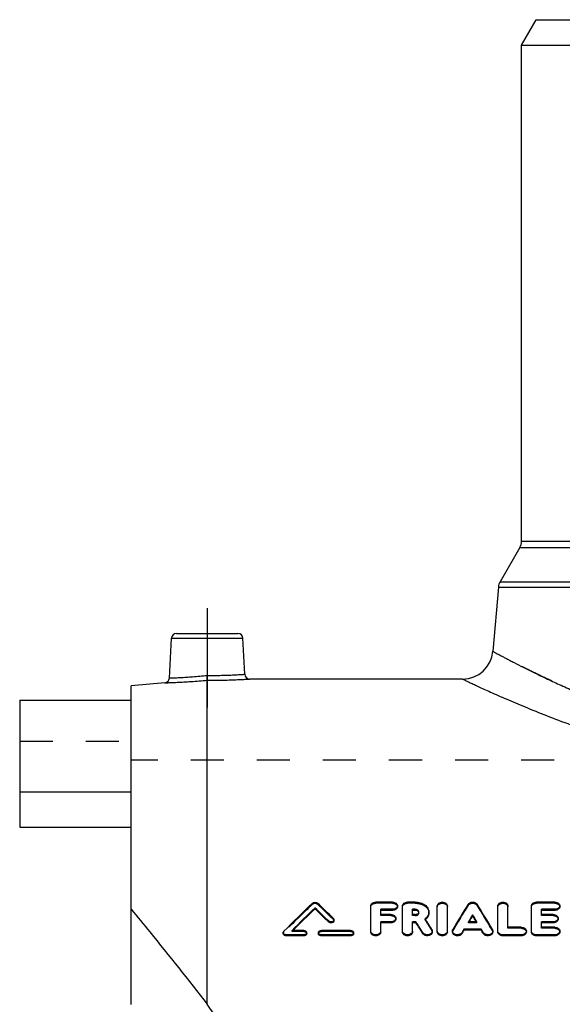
# Model space of a CAD drawing. Header units: millimetres. Extents: x 0 to 1000, y 0 to 1000.
# Tile 2 of 3: x 350 to 457, y 449 to 643. Entities that reach past the tile are written whole.
import ezdxf

# ---------------------------------------------------------------- set-up
doc = ezdxf.new("R2010")
doc.units = ezdxf.units.MM
doc.header["$LTSCALE"] = 65.185185
doc.linetypes.add('CENTER', pattern=[0.6, 0.375, -0.075, 0.075, -0.075])
doc.linetypes.add('HIDDEN', pattern=[0.2, 0.1, -0.1])
for name, color, linetype in [('FASEN', 7, 'CONTINUOUS'), ('KOERPER', 7, 'CONTINUOUS'), ('KONST.EL_MIT_GEO', 7, 'CONTINUOUS'), ('KONSTR_EL', 7, 'CONTINUOUS')]:
    doc.layers.add(name, color=color, linetype=linetype)

msp = doc.modelspace()

# ---------------------------------------------------------------- linework, layer by layer
at = {"layer": 'FASEN', "color": 7, "linetype": 'Continuous'}
for p, q in [((448.5, 638), (451.39, 643)), ((451.39, 643), (570.61, 643)), ((448.5, 638), (573.5, 638)), ((378.13, 512.27), (371.5, 511.69))]:
    msp.add_line(p, q, dxfattribs=at)
at = {"layer": 'KOERPER', "color": 7, "linetype": 'Continuous'}
for p, q in [((448.5, 540.17), (448.5, 638)), ((436.87, 513), (394.92, 513)), ((349.5, 490.71), (349.5, 483.79)), ((371.5, 490.71), (349.5, 490.71)), ((349.5, 483.79), (371.5, 483.79))]:
    msp.add_line(p, q, dxfattribs=at)
at = {"layer": 'KOERPER', "color": 2, "linetype": 'CENTER'}
msp.add_line((386.5, 527), (386.5, 507.39), dxfattribs=at)
at = {"layer": 'KOERPER', "color": 8, "linetype": 'HIDDEN'}
msp.add_line((650.5, 497), (371.5, 497), dxfattribs=at)
at = {"layer": 'KONST.EL_MIT_GEO', "color": 7, "linetype": 'Continuous'}
for p, q in [((448.5, 540.17), (573.5, 540.17)), ((448.17, 538.92), (444.28, 532.19)), ((448.17, 538.92), (573.83, 538.92)), ((444.28, 532.19), (577.72, 532.19)), ((443.95, 531.15), (442.84, 518.48)), ((443.95, 531.15), (578.05, 531.15)), ((379.04, 513.21), (379.45, 521.05)), ((379.45, 521.05), (393.55, 521.05)), ((380.45, 522), (392.55, 522)), ((393.92, 513.95), (393.55, 521.05)), ((386.5, 448.88), (386.5, 512.77)), ((349.5, 508.87), (349.5, 490.71)), ((349.5, 508.87), (371.5, 508.87)), ((407.76, 467.72), (407.76, 467.93)), ((418.75, 463.13), (418.75, 468.32)), ((423.04, 469.02), (419.74, 469.02)), ((424.03, 468.11), (424.03, 468.32)), ((425.02, 463.13), (425.02, 468.32)), ((427.55, 469.02), (426.01, 469.02)), ((431.89, 463.13), (431.89, 468.32)), ((433.87, 463.13), (433.87, 468.32)), ((443.83, 463.13), (443.83, 468.32)), ((445.82, 464.07), (445.82, 468.32)), ((450.44, 463.13), (450.44, 468.32)), ((455.06, 469.02), (451.43, 469.02)), ((456.05, 468.11), (456.05, 468.32)), ((420.73, 466.59), (420.73, 467.61)), ((423.04, 467.61), (420.73, 467.61)), ((423.04, 467.4), (420.73, 467.4)), ((422.71, 466.59), (420.73, 466.59)), ((423.04, 467.4), (423.04, 467.61)), ((427, 466.59), (427, 467.61)), ((427.55, 467.61), (427, 467.61)), ((427.55, 467.4), (427, 467.4)), ((427.55, 466.59), (427, 466.59)), ((427.55, 467.4), (427.55, 467.61)), ((438.85, 466.34), (438.85, 466.54)), ((452.42, 466.59), (452.42, 467.61)), ((455.06, 467.61), (452.42, 467.61)), ((455.06, 467.4), (452.42, 467.4)), ((454.73, 466.59), (452.42, 466.59)), ((455.06, 467.4), (455.06, 467.61)), ((410.46, 465.08), (410.46, 465.28)), ((411.5, 465.33), (411.5, 465.53)), ((420.73, 463.13), (420.73, 465.14)), ((422.71, 465.14), (420.73, 465.14)), ((422.71, 464.94), (420.73, 464.94)), ((422.71, 464.94), (422.71, 465.14)), ((423.7, 465.66), (423.7, 465.87)), ((427, 463.13), (427, 465.14)), ((427.68, 465.14), (427, 465.14)), ((427.68, 464.94), (427, 464.94)), ((427.68, 464.94), (427.68, 465.14)), ((429.63, 465.51), (429.48, 465.75)), ((439.7, 465.14), (438.01, 465.14)), ((438.13, 465.14), (438.2, 465.25)), ((439.57, 465.14), (439.51, 465.25)), ((448.46, 464.07), (445.82, 464.07)), ((452.42, 464.07), (452.42, 465.14)), ((454.73, 465.14), (452.42, 465.14)), ((454.73, 464.94), (452.42, 464.94)), ((455.06, 464.07), (452.42, 464.07)), ((454.73, 464.94), (454.73, 465.14)), ((455.72, 465.66), (455.72, 465.87)), ((401.5, 463.03), (401.5, 462.83)), ((402.08, 462.39), (402.08, 462.59)), ((405.54, 462.59), (402.08, 462.59)), ((405.54, 462.39), (402.08, 462.39)), ((405.54, 463.46), (403.23, 463.46)), ((405.54, 462.39), (405.54, 462.59)), ((406.12, 462.83), (406.12, 463.02)), ((408.43, 463.02), (408.43, 462.82)), ((414.79, 463.46), (409.01, 463.46)), ((409.01, 462.39), (409.01, 462.59)), ((414.79, 462.59), (409.01, 462.59)), ((414.79, 462.39), (409.01, 462.39)), ((414.79, 462.39), (414.79, 462.59)), ((415.37, 462.83), (415.37, 463.02)), ((429.01, 462.82), (429.01, 463.02)), ((430.9, 463.13), (430.9, 463.33)), ((434.86, 463.33), (434.86, 463.13)), ((436.76, 462.84), (436.76, 463.04)), ((437.14, 463.48), (437.14, 463.68)), ((440.57, 463.68), (437.14, 463.68)), ((440.57, 463.48), (437.14, 463.48)), ((440.57, 463.48), (440.57, 463.68)), ((440.95, 462.84), (440.95, 463.04)), ((442.84, 463.13), (442.84, 463.33)), ((444.83, 462.39), (444.83, 462.59)), ((448.46, 462.59), (444.83, 462.59)), ((448.46, 462.39), (444.83, 462.39)), ((448.46, 462.39), (448.46, 462.59)), ((449.45, 463.13), (449.45, 463.33)), ((451.43, 462.39), (451.43, 462.59)), ((455.06, 462.59), (451.43, 462.59)), ((455.06, 462.39), (451.43, 462.39)), ((455.06, 462.39), (455.06, 462.59)), ((456.05, 463.13), (456.05, 463.33))]:
    msp.add_line(p, q, dxfattribs=at)
at = {"layer": 'KONST.EL_MIT_GEO', "color": 8, "linetype": 'HIDDEN'}
for p, q in [((371.5, 483.79), (371.5, 508.87)), ((349.5, 500.76), (371.5, 500.76)), ((407.27, 468.64), (407.27, 468.85)), ((408.25, 468.64), (408.25, 468.85)), ((419.74, 468.81), (419.74, 469.02)), ((423.04, 468.81), (419.74, 468.81)), ((423.04, 468.81), (423.04, 469.02)), ((426.01, 468.81), (426.01, 469.02)), ((427.55, 468.81), (426.01, 468.81)), ((427.55, 468.81), (427.55, 469.02)), ((437.95, 468.39), (437.95, 468.6)), ((439.76, 468.39), (439.76, 468.6)), ((451.43, 468.81), (451.43, 469.02)), ((455.06, 468.81), (451.43, 468.81)), ((455.06, 468.81), (455.06, 469.02)), ((420.73, 466.38), (420.73, 466.59)), ((422.71, 466.38), (420.73, 466.38)), ((422.71, 466.38), (422.71, 466.59)), ((427, 466.38), (427, 466.59)), ((427.55, 466.38), (427, 466.38)), ((427.55, 466.38), (427.55, 466.59)), ((428.25, 466.89), (428.25, 467.1)), ((430.23, 466.89), (430.23, 467.1)), ((452.42, 466.38), (452.42, 466.59)), ((454.73, 466.38), (452.42, 466.38)), ((454.73, 466.38), (454.73, 466.59)), ((411.39, 465.58), (411.39, 465.78)), ((429.48, 465.54), (429.48, 465.75)), ((438.01, 464.94), (438.01, 465.14)), ((438.01, 464.94), (438.13, 465.14)), ((439.7, 464.94), (438.01, 464.94)), ((439.7, 464.94), (439.57, 465.14)), ((439.7, 464.94), (439.7, 465.14)), ((445.82, 463.87), (445.82, 464.07)), ((448.46, 463.87), (448.46, 464.07)), ((452.42, 463.87), (452.42, 464.07)), ((455.06, 463.87), (455.06, 464.07)), ((401.61, 463.08), (401.61, 463.28)), ((403.23, 463.26), (403.23, 463.46)), ((403.23, 463.26), (403.33, 463.36)), ((405.54, 463.26), (403.23, 463.26)), ((403.33, 463.36), (403.43, 463.46)), ((405.54, 463.26), (405.54, 463.46)), ((409.01, 463.26), (409.01, 463.46)), ((414.79, 463.26), (409.01, 463.26)), ((414.79, 463.26), (414.79, 463.46)), ((430.81, 463.44), (430.81, 463.64)), ((434.95, 463.43), (434.95, 463.63)), ((442.76, 463.43), (442.76, 463.63)), ((448.46, 463.87), (445.82, 463.87)), ((455.06, 463.87), (452.42, 463.87))]:
    msp.add_line(p, q, dxfattribs=at)
at = {"layer": 'KONST.EL_MIT_GEO', "color": 7, "linetype": 'Continuous'}
for centre, radius, start, end in [((446, 540.17), 2.5, 330, 360), ((446.44, 530.94), 2.5, 150, 175), ((380.45, 521), 1, 90, 177), ((392.55, 521), 1, 3, 90), ((436.87, 519), 6, 270, 355), ((378.04, 513.26), 1, 274.9996, 357), ((394.92, 514), 1, 183, 270.0004), ((645.95, 220.77), 344.26, 133.8942, 135.2149), ((648.33, 219.83), 345.58, 134.1176, 135.1737), ((170.47, 223.18), 340.89, 45.2506, 45.8874), ((174.08, 225.39), 337.8, 45.3694, 46.1142), ((709.7, 301.23), 319.16, 148.3711, 149.4137), ((168.01, 301.23), 319.16, 30.5863, 31.6289), ((647.49, 219.99), 344.73, 134.0597, 135.0702), ((170.94, 222.97), 340.57, 45.3078, 45.9446), ((427.88, 467.1), 0.369, 352.7488, 359.9999), ((711.3, 301.6), 318.49, 148.8081, 149.1022), ((709.7, 302.03), 316.79, 148.7571, 148.9865), ((166.4, 301.6), 318.49, 30.8978, 31.1919), ((168, 302.03), 316.79, 31.0135, 31.2429), ((151.85, 290.22), 326.62, 31.9417, 32.3815), ((152.64, 290.17), 325.87, 31.9931, 32.4333), ((428.14, 467.32), 2.23, 309.7578, 314.0067), ((156.56, 291.81), 323.64, 32.0697, 32.461), ((724.18, 293.92), 333.48, 149.4002, 149.5285), ((723.33, 293.89), 332.67, 149.3501, 149.4784), ((153.53, 293.92), 333.48, 30.4715, 30.5998), ((154.38, 293.89), 332.67, 30.5216, 30.6499)]:
    msp.add_arc(centre, radius, start, end, dxfattribs=at)
at = {"layer": 'KONST.EL_MIT_GEO', "color": 8, "linetype": 'HIDDEN'}
for centre, radius, start, end in [((645.47, 220.56), 343.92, 133.8369, 135.1576), ((174.54, 225.17), 337.48, 45.4266, 46.1714), ((708.89, 301.18), 318.39, 148.32, 149.3635), ((168.82, 301.18), 318.39, 30.6365, 31.68), ((427.88, 466.89), 0.373, 0.0798, 16.2419), ((428.02, 467.47), 2.41, 307.1348, 309.7713), ((157.81, 292.06), 322.33, 32.1211, 32.5621)]:
    msp.add_arc(centre, radius, start, end, dxfattribs=at)
for points, knots in [([(579.16, 518.48), (579.16, 518.48), (579.15, 518.47), (579.13, 518.46), (579.11, 518.45), (579.05, 518.42), (578.96, 518.37), (578.81, 518.29), (578.62, 518.19), (578.39, 518.07), (578.12, 517.92), (577.68, 517.69), (577.04, 517.34), (576.14, 516.87), (575.09, 516.32), (573.89, 515.71), (572.54, 515.03), (570.47, 514), (567.55, 512.6), (563.66, 510.84), (559.29, 508.98), (554.47, 507.09), (549.22, 505.23), (543.57, 503.48), (535.41, 501.34), (524.54, 499.36), (511, 498.5), (497.46, 499.36), (486.59, 501.34), (478.43, 503.48), (472.78, 505.23), (467.53, 507.09), (462.71, 508.98), (458.34, 510.84), (454.45, 512.6), (451.53, 514), (449.46, 515.03), (448.11, 515.71), (446.91, 516.32), (445.86, 516.87), (444.96, 517.34), (444.32, 517.69), (443.88, 517.92), (443.61, 518.07), (443.38, 518.19), (443.19, 518.29), (443.04, 518.37), (442.95, 518.42), (442.89, 518.45), (442.87, 518.46), (442.85, 518.47), (442.84, 518.48), (442.84, 518.48)], [0, 0, 0, 0, 0.000042, 0.000166, 0.000373, 0.000663, 0.001491, 0.002648, 0.004132, 0.005942, 0.008075, 0.010527, 0.016376, 0.023457, 0.031732, 0.041161, 0.0517, 0.063302, 0.089511, 0.119415, 0.152657, 0.188902, 0.227836, 0.269162, 0.31258, 0.404341, 0.5, 0.595659, 0.68742, 0.730838, 0.772164, 0.811098, 0.847343, 0.880585, 0.910489, 0.936698, 0.9483, 0.958839, 0.968268, 0.976543, 0.983624, 0.989473, 0.991925, 0.994058, 0.995868, 0.997352, 0.998509, 0.999337, 0.999627, 0.999834, 0.999958, 1, 1, 1, 1]), ([(386.5, 512.77), (386.5, 512.86), (386.48, 513.18), (386.47, 513.49), (386.46, 513.71)], [0, 0, 0, 0, 0.309381, 1, 1, 1, 1]), ([(407.27, 468.64), (407.39, 468.76), (407.76, 468.87), (408.12, 468.76), (408.25, 468.64)], [0, 0, 0, 0, 0.499565, 1, 1, 1, 1]), ([(418.75, 468.11), (418.75, 468.2), (418.81, 468.4), (419.04, 468.63), (419.36, 468.78), (419.61, 468.81), (419.74, 468.81)], [0, 0, 0, 0, 0.211082, 0.446613, 0.712334, 1, 1, 1, 1]), ([(423.04, 468.81), (423.17, 468.81), (423.41, 468.78), (423.74, 468.63), (423.97, 468.4), (424.03, 468.2), (424.03, 468.11)], [0, 0, 0, 0, 0.290875, 0.553589, 0.791285, 1, 1, 1, 1]), ([(425.02, 468.11), (425.02, 468.2), (425.08, 468.4), (425.31, 468.63), (425.63, 468.78), (425.88, 468.81), (426.01, 468.81)], [0, 0, 0, 0, 0.211082, 0.446613, 0.712334, 1, 1, 1, 1]), ([(427.55, 468.81), (427.89, 468.81), (428.56, 468.72), (429.44, 468.32), (429.98, 467.78), (430.19, 467.28), (430.23, 467.02), (430.23, 466.89)], [0, 0, 0, 0, 0.286313, 0.550964, 0.78616, 0.894108, 1, 1, 1, 1]), ([(431.89, 468.11), (431.89, 468.2), (431.95, 468.4), (432.18, 468.63), (432.51, 468.78), (432.88, 468.83), (433.26, 468.78), (433.58, 468.63), (433.81, 468.4), (433.87, 468.2), (433.87, 468.11)], [0, 0, 0, 0, 0.106775, 0.222703, 0.357484, 0.499744, 0.643448, 0.777126, 0.893591, 1, 1, 1, 1]), ([(437.95, 468.39), (438.03, 468.53), (438.32, 468.75), (438.85, 468.85), (439.38, 468.75), (439.68, 468.53), (439.76, 468.39)], [0, 0, 0, 0, 0.232864, 0.500742, 0.767077, 1, 1, 1, 1]), ([(443.83, 468.11), (443.83, 468.2), (443.9, 468.4), (444.13, 468.63), (444.45, 468.78), (444.83, 468.83), (445.2, 468.78), (445.52, 468.63), (445.76, 468.4), (445.82, 468.2), (445.82, 468.11)], [0, 0, 0, 0, 0.106775, 0.222703, 0.357484, 0.499744, 0.643448, 0.777126, 0.893591, 1, 1, 1, 1]), ([(450.44, 468.11), (450.44, 468.2), (450.5, 468.4), (450.73, 468.63), (451.05, 468.78), (451.3, 468.81), (451.43, 468.81)], [0, 0, 0, 0, 0.211082, 0.446613, 0.712334, 1, 1, 1, 1]), ([(455.06, 468.81), (455.19, 468.81), (455.44, 468.78), (455.76, 468.63), (455.99, 468.4), (456.05, 468.2), (456.05, 468.11)], [0, 0, 0, 0, 0.290875, 0.553589, 0.791285, 1, 1, 1, 1]), ([(422.71, 466.38), (422.84, 466.38), (423.09, 466.35), (423.41, 466.2), (423.64, 465.96), (423.7, 465.76), (423.7, 465.66)], [0, 0, 0, 0, 0.288749, 0.550403, 0.788888, 1, 1, 1, 1]), ([(427.55, 466.38), (427.64, 466.38), (427.82, 466.41), (428.05, 466.52), (428.21, 466.68), (428.25, 466.83), (428.25, 466.89)], [0, 0, 0, 0, 0.289156, 0.551112, 0.788628, 1, 1, 1, 1]), ([(454.73, 466.38), (454.86, 466.38), (455.11, 466.35), (455.43, 466.2), (455.66, 465.96), (455.72, 465.76), (455.72, 465.66)], [0, 0, 0, 0, 0.288749, 0.550403, 0.788888, 1, 1, 1, 1]), ([(411.39, 465.58), (411.41, 465.56), (411.47, 465.49), (411.5, 465.4), (411.5, 465.33)], [0, 0, 0, 0, 0.275085, 1, 1, 1, 1]), ([(401.5, 462.83), (401.5, 462.85), (401.51, 462.94), (401.56, 463.03), (401.61, 463.08)], [0, 0, 0, 0, 0.234952, 1, 1, 1, 1]), ([(405.54, 463.26), (405.62, 463.26), (405.76, 463.23), (405.95, 463.14), (406.09, 463), (406.12, 462.88), (406.12, 462.83)], [0, 0, 0, 0, 0.284386, 0.54554, 0.786238, 1, 1, 1, 1]), ([(408.43, 462.82), (408.43, 462.88), (408.47, 463), (408.6, 463.14), (408.79, 463.23), (408.94, 463.26), (409.01, 463.26)], [0, 0, 0, 0, 0.215179, 0.454098, 0.713578, 1, 1, 1, 1]), ([(414.79, 463.26), (414.87, 463.26), (415.01, 463.23), (415.2, 463.14), (415.33, 463), (415.37, 462.88), (415.37, 462.83)], [0, 0, 0, 0, 0.284386, 0.54554, 0.786238, 1, 1, 1, 1]), ([(430.81, 463.44), (430.82, 463.42), (430.88, 463.32), (430.9, 463.21), (430.9, 463.13)], [0, 0, 0, 0, 0.260733, 1, 1, 1, 1]), ([(434.86, 463.13), (434.86, 463.21), (434.88, 463.31), (434.93, 463.41), (434.95, 463.43)], [0, 0, 0, 0, 0.74198, 1, 1, 1, 1]), ([(442.76, 463.43), (442.77, 463.41), (442.82, 463.31), (442.84, 463.21), (442.84, 463.13)], [0, 0, 0, 0, 0.259912, 1, 1, 1, 1]), ([(448.46, 463.87), (448.59, 463.87), (448.84, 463.83), (449.16, 463.68), (449.39, 463.44), (449.45, 463.23), (449.45, 463.13)], [0, 0, 0, 0, 0.286598, 0.547213, 0.786501, 1, 1, 1, 1]), ([(455.06, 463.87), (455.19, 463.87), (455.44, 463.83), (455.76, 463.68), (455.99, 463.44), (456.05, 463.23), (456.05, 463.13)], [0, 0, 0, 0, 0.286598, 0.547213, 0.786501, 1, 1, 1, 1])]:
    msp.add_open_spline(points, degree=3, knots=knots, dxfattribs=at)
at = {"layer": 'KONST.EL_MIT_GEO', "color": 7, "linetype": 'Continuous'}
for points, knots in [([(442.84, 518.48), (442.84, 518.47), (442.86, 518.47), (442.89, 518.45), (442.95, 518.42), (443.02, 518.38), (443.12, 518.33), (443.29, 518.24), (443.55, 518.09), (443.93, 517.89), (444.4, 517.64), (444.94, 517.35), (445.57, 517.02), (446.28, 516.65), (447.37, 516.09), (448.92, 515.3), (451.01, 514.26), (453.37, 513.12), (456.01, 511.89), (458.9, 510.6), (462.03, 509.27), (466.64, 507.42), (472.94, 505.14), (478.19, 503.57), (480.95, 502.83)], [0, 0, 0, 0, 0.000295, 0.001178, 0.002648, 0.004704, 0.007346, 0.010571, 0.018759, 0.029243, 0.041993, 0.05697, 0.074135, 0.093439, 0.114834, 0.163674, 0.220205, 0.283952, 0.354443, 0.431212, 0.513811, 0.601817, 0.792433, 1, 1, 1, 1]), ([(378.13, 512.27), (378.14, 512.27), (378.2, 512.27), (378.32, 512.27), (378.52, 512.28), (378.79, 512.29), (379.15, 512.3), (379.75, 512.33), (380.66, 512.37), (381.92, 512.43), (383.89, 512.55), (385.44, 512.67), (386.5, 512.77)], [0, 0, 0, 0, 0.004837, 0.019296, 0.043236, 0.076414, 0.118504, 0.169086, 0.293647, 0.445228, 0.61796, 1, 1, 1, 1]), ([(379.04, 513.21), (379.05, 513.21), (379.1, 513.21), (379.21, 513.22), (379.38, 513.22), (379.75, 513.24), (380.37, 513.27), (381.28, 513.31), (382.39, 513.38), (384.14, 513.5), (385.52, 513.62), (386.46, 513.71)], [0, 0, 0, 0, 0.004812, 0.019201, 0.043032, 0.076077, 0.168466, 0.292836, 0.444412, 0.617344, 1, 1, 1, 1]), ([(386.46, 513.71), (386.95, 513.71), (387.9, 513.72), (389.28, 513.74), (390.55, 513.78), (391.67, 513.82), (392.48, 513.86), (393.02, 513.89), (393.33, 513.91), (393.58, 513.93), (393.76, 513.94), (393.86, 513.95), (393.91, 513.94), (393.92, 513.95)], [0, 0, 0, 0, 0.194891, 0.382403, 0.555281, 0.706851, 0.83128, 0.881775, 0.923777, 0.956878, 0.980756, 0.995177, 1, 1, 1, 1]), ([(386.5, 512.77), (386.5, 512.86), (386.48, 513.18), (386.47, 513.49), (386.46, 513.71)], [0, 0, 0, 0, 0.309381, 1, 1, 1, 1]), ([(386.5, 512.77), (387.57, 512.77), (389.13, 512.78), (391.11, 512.83), (392.37, 512.88), (393.29, 512.92), (393.9, 512.95), (394.25, 512.96), (394.53, 512.98), (394.73, 512.99), (394.85, 512.99), (394.91, 513), (394.92, 513)], [0, 0, 0, 0, 0.381711, 0.554403, 0.706006, 0.83065, 0.881289, 0.923439, 0.956675, 0.980662, 0.995153, 1, 1, 1, 1]), ([(436.87, 513), (436.87, 513), (436.9, 512.98), (436.98, 512.95), (437.09, 512.89), (437.26, 512.81), (437.47, 512.71), (437.84, 512.54), (438.42, 512.26), (439.25, 511.88), (440.26, 511.41), (441.43, 510.87), (443.33, 510.02), (446.09, 508.81), (449.84, 507.22), (454.15, 505.5), (458.98, 503.7), (464.28, 501.88), (472.15, 499.45), (482.86, 496.77), (496.6, 494.59), (511, 493.81), (525.4, 494.59), (539.14, 496.77), (549.85, 499.45), (557.72, 501.88), (563.02, 503.7), (567.85, 505.5), (572.16, 507.22), (575.91, 508.81), (578.67, 510.02), (580.57, 510.87), (581.74, 511.41), (582.75, 511.88), (583.58, 512.26), (584.16, 512.54), (584.53, 512.71), (584.74, 512.81), (584.91, 512.89), (585.02, 512.95), (585.1, 512.98), (585.13, 513), (585.13, 513)], [0, 0, 0, 0, 0.000169, 0.000675, 0.001518, 0.002696, 0.004207, 0.00605, 0.010715, 0.016665, 0.023864, 0.032272, 0.041846, 0.064301, 0.090833, 0.121045, 0.154551, 0.19099, 0.230023, 0.314564, 0.405555, 0.5, 0.594445, 0.685436, 0.769977, 0.80901, 0.845449, 0.878955, 0.909167, 0.935699, 0.958154, 0.967728, 0.976136, 0.983335, 0.989285, 0.99395, 0.995793, 0.997304, 0.998482, 0.999325, 0.999831, 1, 1, 1, 1]), ([(407.27, 468.85), (407.39, 468.97), (407.76, 469.08), (408.12, 468.97), (408.25, 468.85)], [0, 0, 0, 0, 0.500014, 1, 1, 1, 1]), ([(418.75, 468.32), (418.75, 468.41), (418.8, 468.61), (419.04, 468.84), (419.36, 468.99), (419.61, 469.02), (419.74, 469.02)], [0, 0, 0, 0, 0.210547, 0.445777, 0.712601, 1, 1, 1, 1]), ([(423.04, 469.02), (423.17, 469.02), (423.41, 468.99), (423.74, 468.84), (423.97, 468.61), (424.03, 468.41), (424.03, 468.32)], [0, 0, 0, 0, 0.287384, 0.554198, 0.789436, 1, 1, 1, 1]), ([(424.03, 468.32), (424.03, 468.22), (423.97, 468.02), (423.74, 467.79), (423.41, 467.64), (423.17, 467.61), (423.04, 467.61)], [0, 0, 0, 0, 0.210615, 0.446245, 0.713076, 1, 1, 1, 1]), ([(424.03, 468.11), (424.03, 468.01), (423.97, 467.81), (423.74, 467.58), (423.41, 467.43), (423.17, 467.4), (423.04, 467.4)], [0, 0, 0, 0, 0.210781, 0.446952, 0.710807, 1, 1, 1, 1]), ([(425.02, 468.32), (425.02, 468.41), (425.08, 468.61), (425.31, 468.84), (425.63, 468.99), (425.88, 469.02), (426.01, 469.02)], [0, 0, 0, 0, 0.210547, 0.445777, 0.712601, 1, 1, 1, 1]), ([(427.55, 469.02), (427.89, 469.02), (428.57, 468.93), (429.45, 468.53), (430.07, 467.9), (430.23, 467.35), (430.23, 467.1)], [0, 0, 0, 0, 0.286671, 0.552972, 0.788247, 1, 1, 1, 1]), ([(431.89, 468.32), (431.89, 468.41), (431.95, 468.61), (432.18, 468.84), (432.51, 468.99), (432.88, 469.04), (433.26, 468.99), (433.58, 468.84), (433.81, 468.61), (433.87, 468.41), (433.87, 468.32)], [0, 0, 0, 0, 0.105272, 0.222872, 0.356294, 0.499988, 0.643697, 0.777128, 0.894726, 1, 1, 1, 1]), ([(437.95, 468.6), (438.03, 468.74), (438.32, 468.96), (438.85, 469.06), (439.38, 468.96), (439.68, 468.74), (439.76, 468.6)], [0, 0, 0, 0, 0.231339, 0.499988, 0.768651, 1, 1, 1, 1]), ([(443.83, 468.32), (443.83, 468.41), (443.89, 468.61), (444.12, 468.84), (444.45, 468.99), (444.83, 469.04), (445.2, 468.99), (445.53, 468.84), (445.76, 468.61), (445.82, 468.41), (445.82, 468.32)], [0, 0, 0, 0, 0.105272, 0.222872, 0.356294, 0.499988, 0.643697, 0.777128, 0.894726, 1, 1, 1, 1]), ([(450.44, 468.32), (450.44, 468.41), (450.5, 468.61), (450.73, 468.84), (451.05, 468.99), (451.3, 469.02), (451.43, 469.02)], [0, 0, 0, 0, 0.210547, 0.445777, 0.712601, 1, 1, 1, 1]), ([(455.06, 469.02), (455.19, 469.02), (455.44, 468.99), (455.76, 468.84), (455.99, 468.61), (456.05, 468.41), (456.05, 468.32)], [0, 0, 0, 0, 0.287384, 0.554198, 0.789436, 1, 1, 1, 1]), ([(456.05, 468.32), (456.05, 468.22), (455.99, 468.02), (455.76, 467.79), (455.44, 467.64), (455.19, 467.61), (455.06, 467.61)], [0, 0, 0, 0, 0.210615, 0.446245, 0.713076, 1, 1, 1, 1]), ([(456.05, 468.11), (456.05, 468.01), (455.99, 467.81), (455.76, 467.58), (455.44, 467.43), (455.19, 467.4), (455.06, 467.4)], [0, 0, 0, 0, 0.210781, 0.446952, 0.710807, 1, 1, 1, 1]), ([(422.71, 466.59), (422.84, 466.59), (423.08, 466.56), (423.41, 466.41), (423.64, 466.17), (423.7, 465.97), (423.7, 465.87)], [0, 0, 0, 0, 0.285121, 0.550849, 0.786929, 1, 1, 1, 1]), ([(428.25, 467.1), (428.25, 467.17), (428.21, 467.31), (428.04, 467.48), (427.81, 467.58), (427.64, 467.61), (427.55, 467.61)], [0, 0, 0, 0, 0.211809, 0.447516, 0.713787, 1, 1, 1, 1]), ([(428.09, 467.22), (428.05, 467.24), (427.89, 467.35), (427.7, 467.4), (427.55, 467.4)], [0, 0, 0, 0, 0.232022, 1, 1, 1, 1]), ([(427.55, 466.59), (427.63, 466.59), (427.8, 466.61), (428.02, 466.71), (428.18, 466.86), (428.24, 466.99), (428.25, 467.05)], [0, 0, 0, 0, 0.283156, 0.548951, 0.786955, 1, 1, 1, 1]), ([(428.24, 467), (428.23, 467.02), (428.2, 467.1), (428.14, 467.17), (428.09, 467.22)], [0, 0, 0, 0, 0.235343, 1, 1, 1, 1]), ([(430.23, 467.1), (430.23, 466.85), (430.08, 466.31), (429.7, 465.91), (429.48, 465.75)], [0, 0, 0, 0, 0.473561, 1, 1, 1, 1]), ([(430.23, 466.89), (430.23, 466.68), (430.13, 466.24), (429.86, 465.88), (429.69, 465.72)], [0, 0, 0, 0, 0.477333, 1, 1, 1, 1]), ([(454.73, 466.59), (454.86, 466.59), (455.11, 466.56), (455.43, 466.41), (455.66, 466.17), (455.72, 465.97), (455.72, 465.87)], [0, 0, 0, 0, 0.285121, 0.550849, 0.786929, 1, 1, 1, 1]), ([(411.5, 465.53), (411.5, 465.49), (411.48, 465.39), (411.36, 465.23), (411.1, 465.1), (410.76, 465.1), (410.54, 465.2), (410.46, 465.28)], [0, 0, 0, 0, 0.103666, 0.215039, 0.468655, 0.745632, 1, 1, 1, 1]), ([(411.5, 465.33), (411.5, 465.28), (411.48, 465.19), (411.36, 465.02), (411.1, 464.9), (410.76, 464.9), (410.54, 465), (410.46, 465.08)], [0, 0, 0, 0, 0.103675, 0.216373, 0.467223, 0.744129, 1, 1, 1, 1]), ([(411.39, 465.78), (411.41, 465.77), (411.47, 465.7), (411.5, 465.6), (411.5, 465.53)], [0, 0, 0, 0, 0.267714, 1, 1, 1, 1]), ([(423.7, 465.87), (423.7, 465.77), (423.64, 465.57), (423.41, 465.33), (423.08, 465.18), (422.84, 465.14), (422.71, 465.14)], [0, 0, 0, 0, 0.213118, 0.449579, 0.715324, 1, 1, 1, 1]), ([(423.7, 465.66), (423.7, 465.57), (423.64, 465.36), (423.41, 465.13), (423.09, 464.97), (422.84, 464.94), (422.71, 464.94)], [0, 0, 0, 0, 0.213187, 0.450113, 0.712896, 1, 1, 1, 1]), ([(448.46, 464.07), (448.59, 464.07), (448.83, 464.03), (449.16, 463.88), (449.39, 463.64), (449.45, 463.43), (449.45, 463.33)], [0, 0, 0, 0, 0.282917, 0.547582, 0.784484, 1, 1, 1, 1]), ([(455.72, 465.87), (455.72, 465.77), (455.66, 465.57), (455.43, 465.33), (455.11, 465.18), (454.86, 465.14), (454.73, 465.14)], [0, 0, 0, 0, 0.213118, 0.449579, 0.715324, 1, 1, 1, 1]), ([(455.72, 465.66), (455.72, 465.57), (455.66, 465.36), (455.43, 465.13), (455.11, 464.97), (454.86, 464.94), (454.73, 464.94)], [0, 0, 0, 0, 0.213187, 0.450113, 0.712896, 1, 1, 1, 1]), ([(455.06, 464.07), (455.19, 464.07), (455.44, 464.03), (455.76, 463.88), (455.99, 463.64), (456.05, 463.43), (456.05, 463.33)], [0, 0, 0, 0, 0.282917, 0.547582, 0.784484, 1, 1, 1, 1]), ([(401.5, 463.03), (401.5, 463.05), (401.51, 463.14), (401.56, 463.23), (401.61, 463.28)], [0, 0, 0, 0, 0.24158, 1, 1, 1, 1]), ([(402.08, 462.59), (402, 462.59), (401.86, 462.61), (401.67, 462.7), (401.53, 462.85), (401.5, 462.97), (401.5, 463.03)], [0, 0, 0, 0, 0.282364, 0.546891, 0.78416, 1, 1, 1, 1]), ([(402.08, 462.39), (402, 462.39), (401.86, 462.41), (401.67, 462.51), (401.53, 462.65), (401.5, 462.77), (401.5, 462.83)], [0, 0, 0, 0, 0.284316, 0.544926, 0.785929, 1, 1, 1, 1]), ([(405.54, 463.46), (405.62, 463.46), (405.76, 463.44), (405.95, 463.34), (406.09, 463.2), (406.12, 463.08), (406.12, 463.02)], [0, 0, 0, 0, 0.282593, 0.547137, 0.784207, 1, 1, 1, 1]), ([(406.12, 463.02), (406.12, 462.97), (406.09, 462.85), (405.95, 462.7), (405.76, 462.61), (405.62, 462.59), (405.54, 462.59)], [0, 0, 0, 0, 0.21584, 0.453135, 0.717705, 1, 1, 1, 1]), ([(406.12, 462.83), (406.12, 462.77), (406.09, 462.65), (405.96, 462.51), (405.77, 462.41), (405.62, 462.39), (405.54, 462.39)], [0, 0, 0, 0, 0.215208, 0.454361, 0.713849, 1, 1, 1, 1]), ([(408.43, 463.02), (408.43, 463.08), (408.47, 463.2), (408.6, 463.34), (408.79, 463.44), (408.94, 463.46), (409.01, 463.46)], [0, 0, 0, 0, 0.215812, 0.452873, 0.717436, 1, 1, 1, 1]), ([(409.01, 462.59), (408.94, 462.59), (408.79, 462.61), (408.6, 462.7), (408.47, 462.85), (408.43, 462.97), (408.43, 463.02)], [0, 0, 0, 0, 0.282324, 0.546875, 0.784179, 1, 1, 1, 1]), ([(409.01, 462.39), (408.94, 462.39), (408.79, 462.41), (408.6, 462.51), (408.47, 462.65), (408.43, 462.77), (408.43, 462.82)], [0, 0, 0, 0, 0.284116, 0.545276, 0.786211, 1, 1, 1, 1]), ([(414.79, 463.46), (414.86, 463.46), (415.01, 463.44), (415.2, 463.34), (415.33, 463.2), (415.37, 463.08), (415.37, 463.02)], [0, 0, 0, 0, 0.282593, 0.547137, 0.784207, 1, 1, 1, 1]), ([(415.37, 463.02), (415.37, 462.97), (415.33, 462.85), (415.2, 462.7), (415.01, 462.61), (414.86, 462.59), (414.79, 462.59)], [0, 0, 0, 0, 0.21584, 0.453135, 0.717705, 1, 1, 1, 1]), ([(415.37, 462.83), (415.37, 462.77), (415.33, 462.65), (415.2, 462.51), (415.01, 462.41), (414.87, 462.39), (414.79, 462.39)], [0, 0, 0, 0, 0.215208, 0.454361, 0.713849, 1, 1, 1, 1]), ([(420.73, 463.33), (420.73, 463.24), (420.67, 463.03), (420.44, 462.78), (420.11, 462.63), (419.74, 462.57), (419.36, 462.63), (419.03, 462.78), (418.8, 463.03), (418.75, 463.24), (418.75, 463.33)], [0, 0, 0, 0, 0.107774, 0.226408, 0.358761, 0.499988, 0.64123, 0.773592, 0.892224, 1, 1, 1, 1]), ([(420.73, 463.13), (420.73, 463.03), (420.67, 462.83), (420.44, 462.58), (420.11, 462.43), (419.74, 462.37), (419.36, 462.43), (419.03, 462.58), (418.8, 462.83), (418.75, 463.03), (418.75, 463.13)], [0, 0, 0, 0, 0.109217, 0.22612, 0.359839, 0.499749, 0.641083, 0.773721, 0.891172, 1, 1, 1, 1]), ([(427, 463.33), (427, 463.24), (426.94, 463.03), (426.71, 462.78), (426.39, 462.63), (426.01, 462.57), (425.63, 462.63), (425.31, 462.78), (425.08, 463.03), (425.02, 463.24), (425.02, 463.33)], [0, 0, 0, 0, 0.107774, 0.226408, 0.358761, 0.499988, 0.64123, 0.773592, 0.892224, 1, 1, 1, 1]), ([(427, 463.13), (427, 463.03), (426.94, 462.83), (426.71, 462.58), (426.39, 462.43), (426.01, 462.37), (425.63, 462.43), (425.31, 462.58), (425.08, 462.83), (425.02, 463.03), (425.02, 463.13)], [0, 0, 0, 0, 0.109217, 0.22612, 0.359839, 0.499749, 0.641083, 0.773721, 0.891172, 1, 1, 1, 1]), ([(430.9, 463.33), (430.9, 463.25), (430.86, 463.07), (430.69, 462.85), (430.43, 462.69), (430.02, 462.56), (429.48, 462.6), (429.11, 462.86), (429.01, 463.02)], [0, 0, 0, 0, 0.105685, 0.21976, 0.345623, 0.481372, 0.756859, 1, 1, 1, 1]), ([(430.9, 463.13), (430.9, 463.05), (430.86, 462.87), (430.69, 462.65), (430.43, 462.49), (430.02, 462.37), (429.48, 462.4), (429.11, 462.66), (429.01, 462.82)], [0, 0, 0, 0, 0.103947, 0.219095, 0.345188, 0.479383, 0.755712, 1, 1, 1, 1]), ([(430.81, 463.64), (430.82, 463.62), (430.88, 463.52), (430.9, 463.41), (430.9, 463.33)], [0, 0, 0, 0, 0.258404, 1, 1, 1, 1]), ([(433.87, 463.33), (433.87, 463.24), (433.81, 463.03), (433.58, 462.78), (433.26, 462.63), (432.88, 462.57), (432.5, 462.63), (432.18, 462.78), (431.95, 463.03), (431.89, 463.24), (431.89, 463.33)], [0, 0, 0, 0, 0.107774, 0.226408, 0.358761, 0.499988, 0.64123, 0.773592, 0.892224, 1, 1, 1, 1]), ([(433.87, 463.13), (433.87, 463.03), (433.81, 462.83), (433.58, 462.58), (433.26, 462.43), (432.88, 462.37), (432.5, 462.43), (432.18, 462.58), (431.95, 462.83), (431.89, 463.03), (431.89, 463.13)], [0, 0, 0, 0, 0.109217, 0.22612, 0.359839, 0.499749, 0.641083, 0.773721, 0.891172, 1, 1, 1, 1]), ([(434.86, 463.33), (434.86, 463.41), (434.89, 463.51), (434.93, 463.61), (434.95, 463.63)], [0, 0, 0, 0, 0.7424, 1, 1, 1, 1]), ([(436.76, 463.04), (436.66, 462.87), (436.3, 462.61), (435.76, 462.56), (435.34, 462.68), (435.08, 462.85), (434.91, 463.07), (434.86, 463.25), (434.86, 463.33)], [0, 0, 0, 0, 0.242018, 0.517549, 0.653628, 0.77986, 0.894191, 1, 1, 1, 1]), ([(436.76, 462.84), (436.66, 462.67), (436.29, 462.41), (435.75, 462.36), (435.34, 462.49), (435.08, 462.65), (434.91, 462.87), (434.86, 463.05), (434.86, 463.13)], [0, 0, 0, 0, 0.242582, 0.519773, 0.653672, 0.781182, 0.895271, 1, 1, 1, 1]), ([(442.84, 463.33), (442.84, 463.25), (442.8, 463.07), (442.63, 462.85), (442.37, 462.68), (441.95, 462.56), (441.41, 462.61), (441.04, 462.87), (440.95, 463.04)], [0, 0, 0, 0, 0.105811, 0.220138, 0.346368, 0.48247, 0.757983, 1, 1, 1, 1]), ([(442.84, 463.13), (442.84, 463.05), (442.8, 462.87), (442.63, 462.65), (442.37, 462.49), (441.95, 462.37), (441.41, 462.41), (441.05, 462.67), (440.95, 462.84)], [0, 0, 0, 0, 0.104137, 0.219382, 0.346049, 0.480476, 0.756887, 1, 1, 1, 1]), ([(442.76, 463.63), (442.77, 463.61), (442.82, 463.51), (442.84, 463.41), (442.84, 463.33)], [0, 0, 0, 0, 0.257604, 1, 1, 1, 1]), ([(444.83, 462.59), (444.7, 462.59), (444.45, 462.63), (444.12, 462.78), (443.89, 463.03), (443.83, 463.24), (443.83, 463.33)], [0, 0, 0, 0, 0.282475, 0.547169, 0.784446, 1, 1, 1, 1]), ([(444.83, 462.39), (444.7, 462.39), (444.45, 462.43), (444.12, 462.59), (443.89, 462.83), (443.83, 463.04), (443.83, 463.13)], [0, 0, 0, 0, 0.282896, 0.54766, 0.783997, 1, 1, 1, 1]), ([(449.45, 463.33), (449.45, 463.24), (449.39, 463.03), (449.16, 462.78), (448.84, 462.63), (448.59, 462.59), (448.46, 462.59)], [0, 0, 0, 0, 0.215559, 0.452831, 0.717513, 1, 1, 1, 1]), ([(449.45, 463.13), (449.45, 463.04), (449.39, 462.83), (449.16, 462.59), (448.84, 462.43), (448.59, 462.39), (448.46, 462.39)], [0, 0, 0, 0, 0.215585, 0.453288, 0.715025, 1, 1, 1, 1]), ([(451.43, 462.59), (451.3, 462.59), (451.05, 462.63), (450.73, 462.78), (450.5, 463.03), (450.44, 463.24), (450.44, 463.33)], [0, 0, 0, 0, 0.282475, 0.547169, 0.784446, 1, 1, 1, 1]), ([(451.43, 462.39), (451.3, 462.39), (451.05, 462.43), (450.73, 462.59), (450.5, 462.83), (450.44, 463.04), (450.44, 463.13)], [0, 0, 0, 0, 0.282896, 0.54766, 0.783997, 1, 1, 1, 1]), ([(456.05, 463.33), (456.05, 463.24), (455.99, 463.03), (455.76, 462.78), (455.44, 462.63), (455.19, 462.59), (455.06, 462.59)], [0, 0, 0, 0, 0.215559, 0.452831, 0.717513, 1, 1, 1, 1]), ([(456.05, 463.13), (456.05, 463.04), (455.99, 462.83), (455.76, 462.59), (455.44, 462.43), (455.19, 462.39), (455.06, 462.39)], [0, 0, 0, 0, 0.215585, 0.453288, 0.715025, 1, 1, 1, 1])]:
    msp.add_open_spline(points, degree=3, knots=knots, dxfattribs=at)
at = {"layer": 'KONSTR_EL', "color": 7, "linetype": 'Continuous'}
msp.add_line((371.5, 448.84), (371.5, 511.69), dxfattribs=at)
msp.add_arc((73.73, 232.95), 380.06, 32.4645, 34.6209, dxfattribs=at)
msp.add_open_spline([(371.5, 467.61), (372.72, 466.13), (377.8, 459.95), (382.79, 453.69), (386.5, 448.88)], degree=3, knots=[0, 0, 0, 0, 0.239873, 1, 1, 1, 1], dxfattribs=at)

doc.saveas('drawing.dxf')
